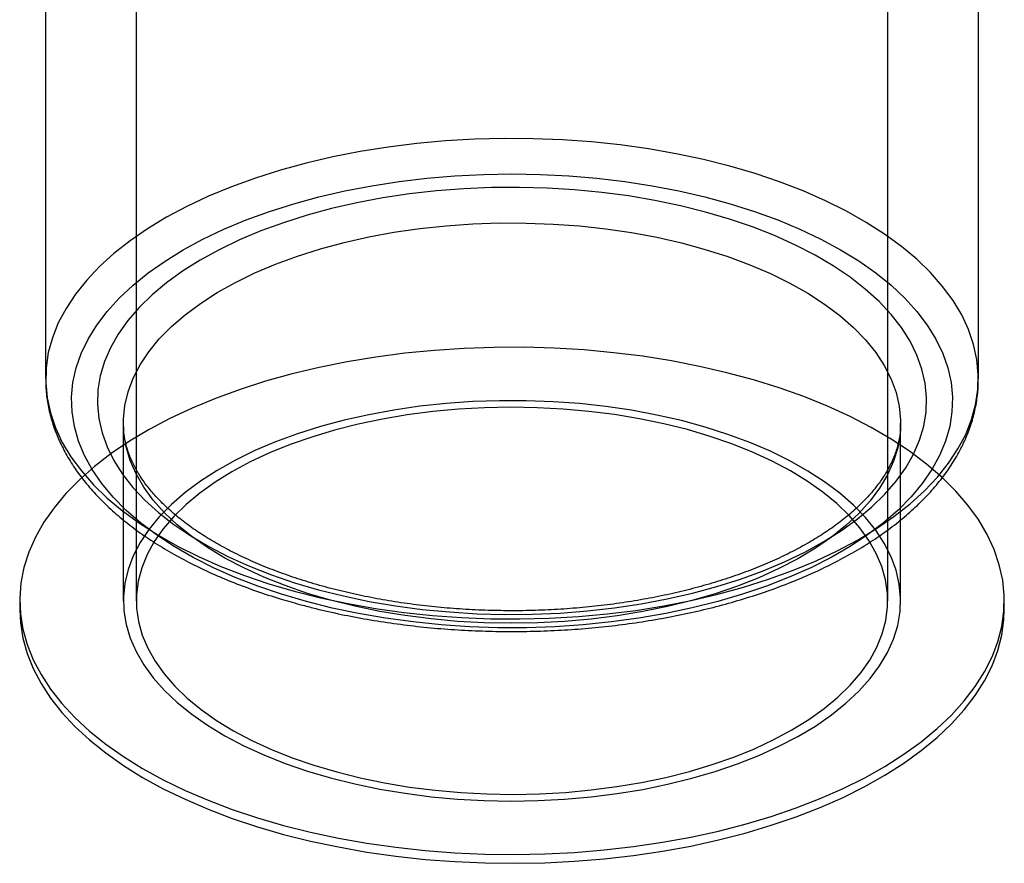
# Paper-space layout '_Trimétrica' of a CAD drawing. Header units: millimetres. Extents: x -215 to 185, y -227 to 519.
# Tile 1 of 3: x -110 to 80, y -227 to -64. Entities that reach past the tile are written whole.
import ezdxf

# ---------------------------------------------------------------- set-up
doc = ezdxf.new("R2010")
doc.units = ezdxf.units.MM

psp = doc.layouts.new('_Trimétrica')

# ---------------------------------------------------------------- linework, layer by layer
at = {"color": 7, "linetype": 'Continuous', "lineweight": 25}
for p, q in [((-87.23, 116.26), (-87.23, -175.96)), ((57.77, -175.96), (57.77, 116.27)), ((-104.73, -13.1), (-104.73, -133.11)), ((75.27, -133.11), (75.27, -13.1)), ((-89.73, -141.68), (-89.73, -175.96)), ((60.27, -175.96), (60.27, -141.68)), ((-109.73, -175.96), (-109.73, -177.68)), ((80.27, -177.68), (80.27, -175.96))]:
    psp.add_line(p, q, dxfattribs=at)
at = {"color": 7, "linetype": 'Continuous', "lineweight": 25, "flags": 128}
for points in [[(-56.73, -174.1), (-51.65, -175.38), (-46.42, -176.49), (-41.07, -177.43), (-35.61, -178.19), (-30.08, -178.78), (-24.48, -179.19), (-18.84, -179.41), (-13.19, -179.45), (-7.54, -179.31), (-1.92, -178.99), (3.65, -178.48), (9.14, -177.8), (14.55, -176.94), (19.83, -175.91), (24.98, -174.7), (29.97, -173.34), (34.79, -171.81), (39.41, -170.13), (43.82, -168.31), (48, -166.35), (51.92, -164.25), (55.59, -162.04), (58.98, -159.71), (62.08, -157.27), (64.87, -154.74), (67.35, -152.12), (69.51, -149.43), (71.33, -146.67), (72.82, -143.86), (73.96, -141.01), (74.74, -138.13), (75.18, -135.22), (75.26, -132.31), (74.99, -129.4), (74.36, -126.51), (73.38, -123.64), (72.05, -120.81), (70.38, -118.03), (68.37, -115.31), (66.04, -112.65), (63.39, -110.08), (60.43, -107.6), (57.17, -105.22), (53.63, -102.95), (49.82, -100.8), (45.75, -98.78), (41.45, -96.89), (36.92, -95.14), (32.19, -93.55), (27.28, -92.11), (22.2, -90.83), (16.97, -89.72), (11.62, -88.78), (6.16, -88.02), (0.62, -87.43), (-4.98, -87.02), (-10.61, -86.8), (-16.27, -86.76), (-21.91, -86.9), (-27.53, -87.22), (-33.1, -87.73), (-38.6, -88.41), (-44, -89.27), (-49.28, -90.31), (-54.43, -91.51), (-59.43, -92.87), (-64.24, -94.4), (-68.86, -96.08), (-73.27, -97.9), (-77.45, -99.86), (-81.38, -101.96), (-85.04, -104.17), (-88.43, -106.5), (-91.53, -108.94), (-94.32, -111.47), (-96.8, -114.09), (-98.96, -116.78), (-100.78, -119.54), (-102.27, -122.35), (-103.41, -125.2), (-104.2, -128.08), (-104.63, -130.99), (-104.71, -133.9), (-104.44, -136.81), (-103.81, -139.7), (-102.83, -142.57), (-101.5, -145.4), (-99.83, -148.18), (-97.83, -150.9), (-95.49, -153.56), (-92.84, -156.13), (-89.88, -158.61), (-86.62, -160.99), (-83.08, -163.26), (-79.27, -165.41), (-75.2, -167.43), (-70.9, -169.32), (-66.37, -171.07), (-61.64, -172.66), (-56.73, -174.1)], [(-54.4, -176.11), (-59.18, -174.71), (-63.77, -173.15), (-68.17, -171.44), (-72.33, -169.58), (-76.26, -167.59), (-79.92, -165.48), (-83.32, -163.25), (-86.42, -160.91), (-89.23, -158.47), (-91.72, -155.94), (-93.89, -153.33), (-95.73, -150.66), (-97.23, -147.93), (-98.38, -145.16), (-99.18, -142.35), (-99.62, -139.53), (-99.72, -136.69), (-99.45, -133.86), (-98.83, -131.04), (-97.85, -128.25), (-96.53, -125.5), (-94.87, -122.8), (-92.86, -120.16), (-90.53, -117.59), (-87.89, -115.1), (-84.93, -112.71), (-81.68, -110.42), (-78.15, -108.25), (-74.36, -106.19), (-70.31, -104.27), (-66.03, -102.49), (-61.54, -100.85), (-56.85, -99.37), (-51.98, -98.04), (-46.96, -96.88), (-41.8, -95.89), (-36.53, -95.08), (-31.16, -94.44), (-25.73, -93.98), (-20.25, -93.71), (-14.75, -93.61), (-9.25, -93.7), (-3.77, -93.98), (1.67, -94.43), (7.03, -95.07), (12.3, -95.89), (17.46, -96.87), (22.49, -98.03), (27.36, -99.35), (32.05, -100.84), (36.54, -102.47), (40.83, -104.26), (44.87, -106.18), (48.67, -108.23), (52.2, -110.4), (55.45, -112.69), (58.41, -115.08), (61.06, -117.57), (63.39, -120.14), (65.4, -122.78), (67.07, -125.48), (68.39, -128.23), (69.37, -131.02), (69.99, -133.84), (70.26, -136.67), (70.17, -139.51), (69.73, -142.33), (68.93, -145.14), (67.78, -147.91), (66.29, -150.64), (64.45, -153.31), (62.29, -155.92), (59.8, -158.45), (56.99, -160.89), (53.89, -163.23), (50.5, -165.46), (46.84, -167.58), (42.91, -169.57), (38.75, -171.42), (34.36, -173.13), (29.76, -174.69), (24.98, -176.1), (20.03, -177.34), (14.94, -178.42), (9.72, -179.32), (4.4, -180.05), (-1, -180.59), (-6.46, -180.96), (-11.95, -181.15), (-17.46, -181.15), (-22.95, -180.96), (-28.41, -180.6), (-33.81, -180.05), (-39.13, -179.33), (-44.35, -178.42), (-49.45, -177.35), (-54.4, -176.11)], [(-52.06, -173.83), (-47.25, -175.03), (-42.3, -176.07), (-37.22, -176.93), (-32.04, -177.62), (-26.79, -178.12), (-21.48, -178.45), (-16.14, -178.59), (-10.79, -178.54), (-5.46, -178.32), (-0.18, -177.91), (5.04, -177.32), (10.18, -176.55), (15.2, -175.6), (20.09, -174.49), (24.82, -173.21), (29.38, -171.77), (33.74, -170.17), (37.88, -168.43), (41.79, -166.55), (45.44, -164.54), (48.83, -162.41), (51.93, -160.17), (54.74, -157.83), (57.24, -155.39), (59.41, -152.88), (61.25, -150.29), (62.75, -147.65), (63.91, -144.96), (64.72, -142.24), (65.17, -139.49), (65.26, -136.74), (65, -133.99), (64.38, -131.26), (63.41, -128.55), (62.09, -125.88), (60.42, -123.26), (58.42, -120.71), (56.1, -118.23), (53.45, -115.84), (50.51, -113.54), (47.27, -111.35), (43.75, -109.27), (39.98, -107.33), (35.95, -105.51), (31.71, -103.84), (27.25, -102.32), (22.61, -100.95), (17.8, -99.75), (12.85, -98.71), (7.77, -97.85), (2.59, -97.16), (-2.67, -96.66), (-7.97, -96.34), (-13.31, -96.19), (-18.66, -96.24), (-23.99, -96.47), (-29.27, -96.88), (-34.5, -97.47), (-39.63, -98.24), (-44.65, -99.18), (-49.54, -100.29), (-54.27, -101.57), (-58.83, -103.02), (-63.19, -104.61), (-67.33, -106.35), (-71.24, -108.23), (-74.9, -110.24), (-78.28, -112.37), (-81.39, -114.61), (-84.19, -116.95), (-86.69, -119.39), (-88.86, -121.91), (-90.7, -124.49), (-92.21, -127.13), (-93.36, -129.82), (-94.17, -132.54), (-94.62, -135.29), (-94.72, -138.04), (-94.45, -140.79), (-93.83, -143.53), (-92.86, -146.23), (-91.54, -148.9), (-89.88, -151.52), (-87.88, -154.07), (-85.55, -156.55), (-82.91, -158.95), (-79.96, -161.24), (-76.72, -163.43), (-73.21, -165.51), (-69.43, -167.46), (-65.41, -169.27), (-61.16, -170.94), (-56.7, -172.47), (-52.06, -173.83)], [(-49.73, -175.84), (-54.22, -174.52), (-58.53, -173.03), (-62.62, -171.4), (-66.49, -169.63), (-70.11, -167.72), (-73.47, -165.69), (-76.54, -163.55), (-79.33, -161.3), (-81.8, -158.96), (-83.96, -156.53), (-85.78, -154.04), (-87.27, -151.48), (-88.41, -148.88), (-89.2, -146.25), (-89.63, -143.59), (-89.71, -140.92), (-89.43, -138.26), (-88.8, -135.62), (-87.81, -133), (-86.47, -130.42), (-84.79, -127.9), (-82.78, -125.44), (-80.44, -123.06), (-77.79, -120.77), (-74.84, -118.58), (-71.61, -116.5), (-68.1, -114.54), (-64.34, -112.71), (-60.34, -111.01), (-56.12, -109.47), (-51.71, -108.07), (-47.12, -106.84), (-42.37, -105.77), (-37.5, -104.87), (-32.51, -104.15), (-27.44, -103.61), (-22.31, -103.25), (-17.15, -103.07), (-11.97, -103.08), (-6.81, -103.27), (-1.68, -103.64), (3.38, -104.19), (8.36, -104.93), (13.23, -105.83), (17.97, -106.91), (22.54, -108.16), (26.95, -109.56), (31.15, -111.12), (35.13, -112.82), (38.88, -114.66), (42.37, -116.63), (45.59, -118.72), (48.52, -120.92), (51.15, -123.21), (53.47, -125.6), (55.46, -128.06), (57.12, -130.59), (58.43, -133.17), (59.4, -135.79), (60.01, -138.43), (60.27, -141.1), (60.16, -143.76), (59.71, -146.42), (58.89, -149.05), (57.73, -151.65), (56.22, -154.2), (54.38, -156.69), (52.2, -159.11), (49.7, -161.45), (46.9, -163.69), (43.81, -165.83), (40.43, -167.85), (36.79, -169.75), (32.91, -171.51), (28.8, -173.13), (24.48, -174.61), (19.98, -175.92), (15.31, -177.07), (10.5, -178.05), (5.56, -178.86), (0.53, -179.5), (-4.57, -179.95), (-9.72, -180.22), (-14.89, -180.3), (-20.07, -180.21), (-25.22, -179.93), (-30.31, -179.46), (-35.34, -178.82), (-40.26, -178), (-45.07, -177), (-49.73, -175.84)], [(-73.38, -214.45), (-68.71, -216.22), (-63.85, -217.84), (-58.8, -219.31), (-53.58, -220.61), (-48.23, -221.75), (-42.75, -222.72), (-37.16, -223.51), (-31.49, -224.12), (-25.76, -224.56), (-19.99, -224.82), (-14.19, -224.89), (-8.4, -224.78), (-2.64, -224.49), (3.09, -224.02), (8.74, -223.38), (14.31, -222.55), (19.77, -221.55), (25.1, -220.38), (30.29, -219.05), (35.3, -217.56), (40.13, -215.91), (44.76, -214.11), (49.16, -212.17), (53.33, -210.1), (57.25, -207.9), (60.89, -205.58), (64.26, -203.15), (67.33, -200.62), (70.09, -198), (72.55, -195.29), (74.67, -192.52), (76.46, -189.68), (77.92, -186.79), (79.03, -183.86), (79.79, -180.9), (80.2, -177.93), (80.25, -174.94), (79.96, -171.96), (79.31, -169), (78.31, -166.06), (76.96, -163.15), (75.27, -160.3), (73.25, -157.5), (70.9, -154.78), (68.24, -152.13), (65.26, -149.57), (61.99, -147.1), (58.43, -144.75), (54.6, -142.51), (50.51, -140.39), (46.18, -138.41), (41.62, -136.57), (36.85, -134.87), (31.89, -133.33), (26.76, -131.95), (21.47, -130.73), (16.05, -129.67), (10.51, -128.79), (4.88, -128.09), (-0.82, -127.56), (-6.58, -127.22), (-12.36, -127.05), (-18.16, -127.07), (-23.94, -127.27), (-29.69, -127.65), (-35.38, -128.2), (-40.99, -128.94), (-46.51, -129.85), (-51.91, -130.94), (-57.17, -132.19), (-62.27, -133.6), (-67.2, -135.17), (-71.93, -136.9), (-76.44, -138.77), (-80.73, -140.77), (-84.77, -142.91), (-88.56, -145.17), (-92.06, -147.55), (-95.28, -150.03), (-98.2, -152.61), (-100.81, -155.27), (-103.1, -158.01), (-105.06, -160.82), (-106.69, -163.69), (-107.97, -166.6), (-108.9, -169.54), (-109.49, -172.51), (-109.72, -175.49), (-109.6, -178.48), (-109.13, -181.45), (-108.3, -184.4), (-107.13, -187.33), (-105.61, -190.21), (-103.76, -193.03), (-101.57, -195.8), (-99.06, -198.49), (-96.24, -201.09), (-93.11, -203.61), (-89.7, -206.02), (-86, -208.31), (-82.04, -210.49), (-77.82, -212.54), (-73.38, -214.45)], [(-49.73, -210.13), (-45.07, -211.29), (-40.26, -212.28), (-35.34, -213.1), (-30.31, -213.75), (-25.22, -214.21), (-20.07, -214.49), (-14.89, -214.59), (-9.72, -214.51), (-4.57, -214.24), (0.53, -213.78), (5.56, -213.15), (10.5, -212.34), (15.31, -211.36), (19.98, -210.21), (24.48, -208.89), (28.8, -207.42), (32.91, -205.8), (36.79, -204.03), (40.43, -202.14), (43.81, -200.12), (46.9, -197.98), (49.7, -195.74), (52.2, -193.4), (54.38, -190.98), (56.22, -188.49), (57.73, -185.94), (58.89, -183.34), (59.71, -180.71), (60.16, -178.05), (60.27, -175.38), (60.01, -172.72), (59.4, -170.07), (58.43, -167.45), (57.12, -164.87), (55.46, -162.35), (53.47, -159.89), (51.15, -157.5), (48.52, -155.2), (45.59, -153.01), (42.37, -150.92), (38.88, -148.95), (35.13, -147.11), (31.15, -145.4), (26.95, -143.85), (22.54, -142.44), (17.97, -141.2), (13.23, -140.12), (8.36, -139.21), (3.38, -138.48), (-1.68, -137.92), (-6.81, -137.55), (-11.97, -137.36), (-17.15, -137.36), (-22.31, -137.53), (-27.44, -137.9), (-32.51, -138.44), (-37.5, -139.16), (-42.37, -140.06), (-47.12, -141.12), (-51.71, -142.36), (-56.12, -143.75), (-60.34, -145.3), (-64.34, -146.99), (-68.1, -148.83), (-71.61, -150.79), (-74.84, -152.87), (-77.79, -155.06), (-80.44, -157.35), (-82.78, -159.73), (-84.79, -162.19), (-86.47, -164.71), (-87.81, -167.28), (-88.8, -169.9), (-89.43, -172.55), (-89.71, -175.21), (-89.63, -177.88), (-89.2, -180.53), (-88.41, -183.17), (-87.27, -185.77), (-85.78, -188.32), (-83.96, -190.82), (-81.8, -193.24), (-79.33, -195.59), (-76.54, -197.84), (-73.47, -199.98), (-70.11, -202.01), (-66.49, -203.92), (-62.62, -205.69), (-58.53, -207.32), (-54.22, -208.8), (-49.73, -210.13)], [(-48.56, -208.99), (-44.01, -210.12), (-39.31, -211.09), (-34.49, -211.89), (-29.58, -212.51), (-24.59, -212.96), (-19.56, -213.22), (-14.5, -213.3), (-9.44, -213.2), (-4.41, -212.92), (0.57, -212.46), (5.48, -211.82), (10.28, -211.01), (14.97, -210.03), (19.51, -208.88), (23.89, -207.57), (28.07, -206.1), (32.05, -204.49), (35.8, -202.74), (39.3, -200.86), (42.54, -198.86), (45.51, -196.75), (48.17, -194.53), (50.54, -192.23), (52.58, -189.84), (54.3, -187.39), (55.67, -184.88), (56.71, -182.33), (57.4, -179.75), (57.74, -177.15), (57.72, -174.54), (57.35, -171.94), (56.63, -169.36), (55.56, -166.82), (54.15, -164.31), (52.41, -161.87), (50.34, -159.49), (47.95, -157.19), (45.25, -154.99), (42.26, -152.88), (39, -150.89), (35.47, -149.02), (31.7, -147.28), (27.7, -145.69), (23.5, -144.24), (19.11, -142.94), (14.55, -141.8), (9.86, -140.84), (5.04, -140.04), (0.12, -139.42), (-4.86, -138.97), (-9.9, -138.71), (-14.95, -138.62), (-20.01, -138.72), (-25.04, -139), (-30.02, -139.46), (-34.93, -140.1), (-39.74, -140.92), (-44.42, -141.9), (-48.96, -143.05), (-53.34, -144.36), (-57.52, -145.82), (-61.5, -147.43), (-65.25, -149.18), (-68.76, -151.07), (-72, -153.07), (-74.96, -155.18), (-77.63, -157.4), (-79.99, -159.7), (-82.03, -162.08), (-83.75, -164.54), (-85.13, -167.04), (-86.16, -169.6), (-86.85, -172.18), (-87.19, -174.78), (-87.17, -177.38), (-86.81, -179.98), (-86.09, -182.56), (-85.02, -185.11), (-83.61, -187.61), (-81.86, -190.06), (-79.79, -192.44), (-77.4, -194.74), (-74.7, -196.94), (-71.72, -199.04), (-68.45, -201.04), (-64.92, -202.91), (-61.15, -204.64), (-57.16, -206.24), (-52.95, -207.69), (-48.56, -208.99)], [(-109.73, -177.68), (-109.6, -180.19), (-109.13, -183.16), (-108.3, -186.12), (-107.13, -189.04), (-105.61, -191.92), (-103.76, -194.75), (-101.57, -197.51), (-99.06, -200.2), (-96.24, -202.81), (-93.11, -205.32), (-89.7, -207.73), (-86, -210.03), (-82.04, -212.21), (-77.82, -214.26), (-73.38, -216.17)], [(-73.38, -216.17), (-68.71, -217.94), (-63.85, -219.56), (-58.8, -221.02), (-53.58, -222.33), (-48.23, -223.46), (-42.75, -224.43), (-37.16, -225.22), (-31.49, -225.84), (-25.76, -226.28), (-19.99, -226.53), (-14.19, -226.61), (-8.4, -226.5), (-2.64, -226.21), (3.09, -225.74), (8.74, -225.09), (14.31, -224.27), (19.77, -223.27), (25.1, -222.1), (30.29, -220.77), (35.3, -219.27), (40.13, -217.62), (44.76, -215.83), (49.16, -213.89), (53.33, -211.81), (57.25, -209.61), (60.89, -207.3), (64.26, -204.87), (67.33, -202.34), (70.09, -199.71), (72.55, -197.01), (74.67, -194.23), (76.46, -191.39), (77.92, -188.51), (79.03, -185.58), (79.79, -182.62), (80.2, -179.64), (80.27, -177.68)]]:
    psp.add_lwpolyline(points, dxfattribs=at)
at = {"color": 7, "linetype": 'Continuous', "lineweight": 25}
for points, knots in [([(-104.69, -133.33), (-104.69, -133.88), (-104.69, -135.42), (-104.35, -137.93), (-103.69, -140.84), (-102.7, -143.72), (-101.41, -146.56), (-99.82, -149.35), (-97.92, -152.09), (-95.71, -154.76), (-93.21, -157.35), (-90.42, -159.86), (-87.36, -162.26), (-84.04, -164.55), (-80.47, -166.73), (-76.67, -168.77), (-72.66, -170.69), (-68.45, -172.47), (-64.05, -174.1), (-59.8, -175.5), (-56.97, -176.29), (-55.71, -176.65)], [0, 0, 0, 0, 0.0291153, 0.0809157, 0.1327945, 0.1849708, 0.237621, 0.2908576, 0.3447196, 0.3991753, 0.4541386, 0.5094934, 0.565118, 0.6209038, 0.6767641, 0.7326272, 0.7884513, 0.8442165, 0.8999133, 0.9555396, 1, 1, 1, 1]), ([(-55.71, -176.65), (-54.87, -176.87), (-52.44, -177.52), (-48.31, -178.47), (-43.31, -179.44), (-38.21, -180.26), (-33.03, -180.92), (-27.79, -181.41), (-22.5, -181.73), (-17.19, -181.89), (-11.87, -181.89), (-6.56, -181.71), (-1.28, -181.38), (3.96, -180.87), (9.13, -180.21), (14.23, -179.38), (19.22, -178.39), (24.1, -177.25), (28.84, -175.95), (33.44, -174.5), (37.88, -172.9), (42.14, -171.16), (46.2, -169.28), (50.06, -167.27), (53.7, -165.12), (57.1, -162.85), (60.25, -160.45), (63.13, -157.95), (65.74, -155.33), (68.05, -152.63), (70.06, -149.84), (71.75, -146.98), (73.11, -144.07), (74.16, -141.12), (74.86, -138.16), (75.23, -135.53), (75.24, -133.89), (75.24, -133.25)], [0, 0, 0, 0, 0.015516, 0.044927, 0.074312, 0.103672, 0.133013, 0.162338, 0.191651, 0.220957, 0.25026, 0.279564, 0.308872, 0.338189, 0.367518, 0.396863, 0.426231, 0.455624, 0.485048, 0.514507, 0.544006, 0.573548, 0.603135, 0.632767, 0.662442, 0.692151, 0.721877, 0.751582, 0.781223, 0.810741, 0.840066, 0.869126, 0.897864, 0.926249, 0.95429, 0.982042, 1, 1, 1, 1]), ([(-50.75, -173.29), (-51.49, -173.09), (-53.65, -172.49), (-57.09, -171.39), (-61.01, -169.97), (-64.73, -168.44), (-68.22, -166.8), (-71.49, -165.06), (-74.51, -163.24), (-77.27, -161.34), (-79.77, -159.38), (-81.99, -157.37), (-83.94, -155.33), (-85.6, -153.25), (-86.99, -151.15), (-88.1, -149.04), (-88.93, -146.91), (-89.47, -144.76), (-89.73, -143.01), (-89.7, -141.98), (-89.69, -141.67)], [0, 0, 0, 0, 0.030811, 0.089424, 0.147949, 0.206366, 0.264669, 0.322854, 0.380928, 0.438906, 0.496824, 0.554732, 0.612703, 0.670868, 0.72942, 0.788627, 0.84883, 0.910405, 0.97362, 1, 1, 1, 1]), ([(60.24, -141.69), (60.24, -142.12), (60.25, -143.3), (59.93, -145.24), (59.29, -147.49), (58.33, -149.72), (57.08, -151.91), (55.54, -154.06), (53.73, -156.16), (51.64, -158.22), (49.29, -160.23), (46.66, -162.17), (43.78, -164.04), (40.65, -165.82), (37.29, -167.52), (33.7, -169.11), (29.9, -170.6), (25.91, -171.96), (21.74, -173.2), (17.41, -174.31), (12.95, -175.27), (8.36, -176.09), (3.67, -176.77), (-1.1, -177.28), (-5.93, -177.65), (-10.8, -177.86), (-15.69, -177.9), (-20.58, -177.79), (-25.43, -177.52), (-30.25, -177.1), (-34.99, -176.52), (-39.65, -175.78), (-44.19, -174.9), (-47.88, -174.05), (-50.03, -173.48), (-50.75, -173.29)], [0, 0, 0, 0, 0.019539, 0.053866, 0.087718, 0.120716, 0.152859, 0.184334, 0.215348, 0.246077, 0.276645, 0.307141, 0.337619, 0.368107, 0.398627, 0.429195, 0.459815, 0.490488, 0.521212, 0.551984, 0.582797, 0.613647, 0.644527, 0.675432, 0.706356, 0.737293, 0.768239, 0.799187, 0.83013, 0.861063, 0.89198, 0.922875, 0.953743, 0.984577, 1, 1, 1, 1])]:
    psp.add_open_spline(points, degree=3, knots=knots, dxfattribs=at)

doc.saveas('drawing.dxf')
